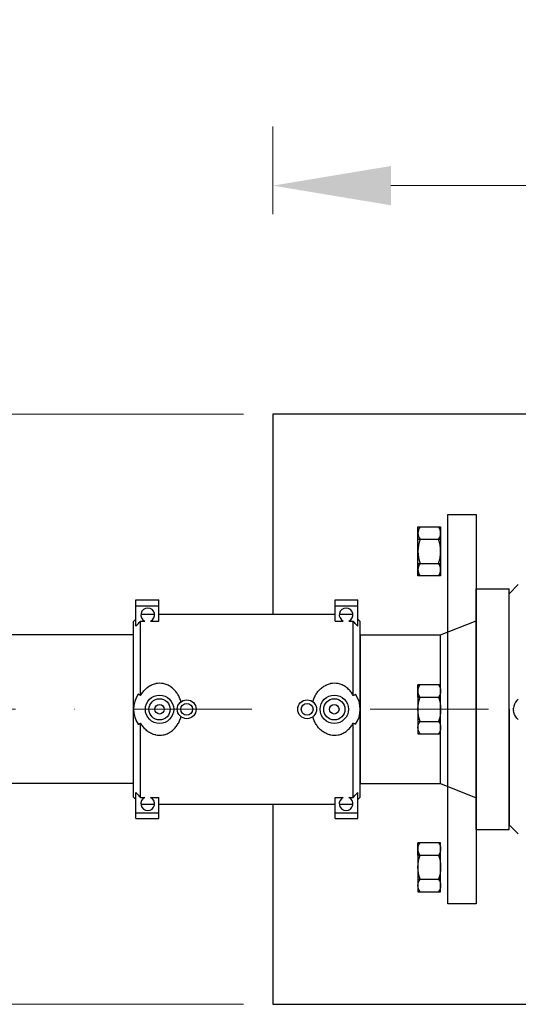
# Model space of a CAD drawing. Header units: centimetres. Extents: x 6548225 to 6568523, y 5576177 to 5581907.
# Tile 14 of 28: x 6566885 to 6567096, y 5578411 to 5578829. Entities that reach past the tile are written whole.
import ezdxf

# ---------------------------------------------------------------- set-up
doc = ezdxf.new("R2010")
doc.units = ezdxf.units.CM
doc.linetypes.add('DASHDOT', pattern=[1, 0.5, -0.25, 0, -0.25])
doc.linetypes.add('phl_thick', pattern=[0])
for name, color, linetype, lineweight in [('_opisy', 7, 'Continuous', 13), ('GRUNT', 7, 'Continuous', 13), ('HAWLE', 7, 'Continuous', 25), ('HAWLE OSIE SYMETRII', 5, 'DASHDOT', 9)]:
    doc.layers.add(name, color=color, linetype=linetype, lineweight=lineweight)
doc.layers.add('projection', color=7, linetype='Continuous')
doc.styles.add('Arial', font='romand.shx', dxfattribs={"bigfont": 'bigfont.shx'})
doc.styles.get("Standard").update_dxf_attribs({"font": 'arial.ttf'})
doc.dimstyles.new('ISO-25', dxfattribs={"dimtxt": 2.5, "dimasz": 2.5, "dimexe": 1.25, "dimexo": 0.625, "dimtad": 1, "dimtxsty": 'Standard', "dimcen": 2.5, "dimadec": 0, "dimazin": 0, "dimtfac": 1, "dimtmove": 0, "dimatfit": 3, "dimfxl": 1, "dimlwd": 13, "dimlwe": 13, "dimarcsym": 0})

# ---------------------------------------------------------------- blocks, each defined once
blk = doc.blocks.new('*D98')
at = {"layer": '_opisy', "color": 0, "lineweight": 13, "transparency": 16777216}
for p, q in [((6566991.99, 5578746.16), (6566991.99, 5578783.3)), ((6567341.99, 5578746.16), (6567341.99, 5578783.3)), ((6567291.99, 5578758.3), (6567041.99, 5578758.3))]:
    blk.add_line(p, q, dxfattribs=at)
at = {"layer": '_opisy', "color": 0, "transparency": 16777216}
for points in [[(6567041.99, 5578766.63), (6567041.99, 5578749.97), (6566991.99, 5578758.3)], [(6567291.99, 5578749.97), (6567291.99, 5578766.63), (6567341.99, 5578758.3)]]:
    blk.add_solid(points, dxfattribs=at)
at = {"layer": 'DEFPOINTS', "color": 0, "transparency": 16777216}
for p in [(6566991.99, 5578758.3), (6566991.99, 5578733.66), (6567341.99, 5578733.66)]:
    blk.add_point(p, dxfattribs=at)
at = {"layer": '_opisy', "color": 0, "transparency": 16777216, "insert": (6567166.99, 5578795.8), "char_height": 50, "attachment_point": 5, "style": 'Arial'}
blk.add_mtext('350', dxfattribs=at)
blk = doc.blocks.new('A$C085A3C0E')
at = {"layer": 'HAWLE'}
for p, q in [((-10.39, 0), (-10.39, 9.6)), ((-10.39, 9.6), (10.39, 9.6)), ((-5.14, 0), (-5.14, 9.6)), ((5.12, 0), (5.12, 9.6)), ((10.39, 9.6), (10.39, 0)), ((10.39, 0), (-10.39, 0)), ((5.12, 0), (10.39, 0))]:
    blk.add_line(p, q, dxfattribs=at)
for centre, radius, start, end in [((-7.75, 5.44), 4.16, 50.6539, 129.3461), ((0, -4.74), 14.34, 69.1032, 110.8968), ((7.75, 5.44), 4.16, 50.6539, 129.3461), ((-7.75, 4.16), 4.16, 230.6539, 309.3461), ((0, 14.34), 14.34, 249.1032, 290.8968), ((7.75, 4.16), 4.16, 230.6539, 309.3461)]:
    blk.add_arc(centre, radius, start, end, dxfattribs=at)
blk = doc.blocks.new('*D99')
at = {"layer": '_opisy', "color": 0, "lineweight": 13, "transparency": 16777216}
for p, q in [((6566979.49, 5578661.44), (6566482.65, 5578661.44)), ((6566507.65, 5578611.44), (6566507.65, 5578461.44)), ((6566979.49, 5578411.44), (6566482.65, 5578411.44))]:
    blk.add_line(p, q, dxfattribs=at)
at = {"layer": '_opisy', "color": 0, "transparency": 16777216}
for points in [[(6566515.98, 5578611.44), (6566499.31, 5578611.44), (6566507.65, 5578661.44)], [(6566499.31, 5578461.44), (6566515.98, 5578461.44), (6566507.65, 5578411.44)]]:
    blk.add_solid(points, dxfattribs=at)
at = {"layer": 'DEFPOINTS', "color": 0, "transparency": 16777216}
for p in [(6566991.99, 5578661.44), (6566507.65, 5578411.44), (6566991.99, 5578411.44)]:
    blk.add_point(p, dxfattribs=at)
at = {"layer": '_opisy', "color": 0, "transparency": 16777216, "insert": (6566470.15, 5578536.44), "char_height": 50, "attachment_point": 5, "rotation": 90, "style": 'Arial'}
blk.add_mtext('250', dxfattribs=at)

msp = doc.modelspace()

# ---------------------------------------------------------------- linework, layer by layer
at = {"ltscale": 0.13784}
for p, q in [((6567091.99, 5578585.362), (6567095.889, 5578589.261)), ((6567091.99, 5578487.514), (6567095.889, 5578483.616))]:
    msp.add_line(p, q, dxfattribs=at)
for p, q in [((6567091.99, 5578536.438), (6567091.99, 5578585.362)), ((6567028.99, 5578567.938), (6567028.99, 5578504.938)), ((6567091.99, 5578536.438), (6567091.99, 5578487.514))]:
    msp.add_line(p, q)
at = {"ltscale": 0.011348}
for q in [(6567093.812, 5578536.94), (6567093.812, 5578535.936)]:
    msp.add_line((6567093.765, 5578536.438), q, dxfattribs=at)
msp.add_lwpolyline([(6567077.99, 5578618.938), (6567077.99, 5578453.938), (6567065.99, 5578453.938), (6567065.99, 5578618.938)], close=True)
for points in [[(6567095.889, 5578540.78), (6567095.221, 5578540.137), (6567094.668, 5578539.409), (6567094.246, 5578538.62), (6567093.96, 5578537.788), (6567093.812, 5578536.94)], [(6567095.889, 5578532.097), (6567095.221, 5578532.739), (6567094.668, 5578533.468), (6567094.246, 5578534.257), (6567093.96, 5578535.089), (6567093.812, 5578535.936)]]:
    msp.add_lwpolyline(points)
at = {"layer": 'HAWLE'}
for p, q in [((6566932.99, 5578567.938), (6566608.621, 5578567.938)), ((6566932.99, 5578504.938), (6566608.621, 5578504.938))]:
    msp.add_line(p, q, dxfattribs=at)
for points in [[(6567341.99, 5578576.684), (6567341.99, 5578661.438), (6566991.99, 5578661.438), (6566991.99, 5578576.684)], [(6566991.99, 5578496.184), (6566991.99, 5578411.438), (6567341.99, 5578411.438), (6567341.99, 5578496.184)]]:
    msp.add_lwpolyline(points, dxfattribs=at)
at = {"layer": 'HAWLE OSIE SYMETRII', "ltscale": 100}
msp.add_line((6567583.742, 5578536.438), (6566608.621, 5578536.438), dxfattribs=at)
at = {"layer": 'projection', "color": 7, "linetype": 'phl_thick'}
for p, q in [((6567077.99, 5578485.438), (6567077.99, 5578587.438)), ((6567077.99, 5578587.438), (6567091.99, 5578587.438)), ((6567091.99, 5578485.438), (6567091.99, 5578587.438)), ((6566933.99, 5578582.74), (6566943.66, 5578582.74)), ((6566933.99, 5578580.289), (6566933.99, 5578582.74)), ((6566943.66, 5578580.289), (6566943.66, 5578582.74)), ((6567018.32, 5578582.74), (6567027.99, 5578582.74)), ((6567018.32, 5578580.289), (6567018.32, 5578582.74)), ((6567027.99, 5578580.289), (6567027.99, 5578582.74)), ((6566933.99, 5578580.289), (6566943.66, 5578580.289)), ((6566933.99, 5578571.62), (6566933.99, 5578580.289)), ((6566943.66, 5578573.784), (6566943.66, 5578580.289)), ((6567018.32, 5578580.289), (6567027.99, 5578580.289)), ((6567018.32, 5578573.784), (6567018.32, 5578580.289)), ((6567027.99, 5578571.62), (6567027.99, 5578580.289)), ((6566932.99, 5578573.684), (6566933.99, 5578574.684)), ((6566936.101, 5578576.684), (6566941.879, 5578576.684)), ((6566943.66, 5578576.684), (6567018.32, 5578576.684)), ((6567020.101, 5578576.684), (6567025.879, 5578576.684)), ((6567028.99, 5578573.684), (6567027.99, 5578574.683)), ((6566932.99, 5578499.184), (6566932.99, 5578573.684)), ((6566933.99, 5578571.62), (6566934.269, 5578571.922)), ((6566934.269, 5578571.922), (6566934.549, 5578572.227)), ((6566934.549, 5578572.227), (6566934.833, 5578572.534)), ((6566934.833, 5578572.534), (6566935.118, 5578572.843)), ((6566935.118, 5578572.843), (6566935.407, 5578573.154)), ((6566935.407, 5578573.154), (6566935.697, 5578573.468)), ((6566935.697, 5578573.468), (6566935.99, 5578573.784)), ((6566935.99, 5578573.784), (6566937.811, 5578573.784)), ((6566935.99, 5578542.321), (6566935.99, 5578573.784)), ((6566940.169, 5578573.784), (6566943.66, 5578573.784)), ((6567018.32, 5578573.784), (6567021.811, 5578573.784)), ((6567024.169, 5578573.784), (6567025.99, 5578573.784)), ((6567026.283, 5578573.468), (6567025.99, 5578573.784)), ((6567025.99, 5578542.321), (6567025.99, 5578573.784)), ((6567026.574, 5578573.154), (6567026.283, 5578573.468)), ((6567026.862, 5578572.843), (6567026.574, 5578573.154)), ((6567027.148, 5578572.534), (6567026.862, 5578572.843)), ((6567027.431, 5578572.227), (6567027.148, 5578572.534)), ((6567027.712, 5578571.922), (6567027.431, 5578572.227)), ((6567027.99, 5578571.62), (6567027.712, 5578571.922)), ((6567028.99, 5578536.438), (6567028.99, 5578573.684)), ((6567062.99, 5578567.938), (6567077.99, 5578573.938)), ((6567028.99, 5578504.938), (6567028.99, 5578567.938)), ((6567028.99, 5578567.938), (6567062.99, 5578567.938)), ((6567028.99, 5578567.938), (6567028.99, 5578504.938)), ((6567028.99, 5578567.929), (6567028.99, 5578504.929)), ((6567062.99, 5578504.938), (6567062.99, 5578567.938)), ((6566937.606, 5578544.551), (6566937.931, 5578544.882)), ((6566937.931, 5578544.882), (6566938.273, 5578545.2)), ((6566938.273, 5578545.2), (6566938.631, 5578545.504)), ((6566938.631, 5578545.504), (6566939.004, 5578545.791)), ((6566939.004, 5578545.791), (6566939.393, 5578546.06)), ((6566939.393, 5578546.06), (6566939.794, 5578546.309)), ((6566939.794, 5578546.309), (6566940.207, 5578546.537)), ((6566940.207, 5578546.537), (6566940.632, 5578546.743)), ((6566940.632, 5578546.743), (6566941.066, 5578546.925)), ((6566941.066, 5578546.925), (6566941.508, 5578547.082)), ((6566941.508, 5578547.082), (6566941.956, 5578547.214)), ((6566941.956, 5578547.214), (6566942.409, 5578547.319)), ((6566945.991, 5578547.223), (6566945.571, 5578547.319)), ((6566946.406, 5578547.103), (6566945.991, 5578547.223)), ((6566946.816, 5578546.962), (6566946.406, 5578547.103)), ((6566947.22, 5578546.8), (6566946.816, 5578546.962)), ((6566947.616, 5578546.617), (6566947.22, 5578546.8)), ((6566948.003, 5578546.414), (6566947.616, 5578546.617)), ((6566948.38, 5578546.193), (6566948.003, 5578546.414)), ((6566948.746, 5578545.954), (6566948.38, 5578546.193)), ((6566949.1, 5578545.699), (6566948.746, 5578545.954)), ((6566949.442, 5578545.428), (6566949.1, 5578545.699)), ((6566949.77, 5578545.144), (6566949.442, 5578545.428)), ((6566950.084, 5578544.848), (6566949.77, 5578545.144)), ((6567011.896, 5578544.848), (6567012.21, 5578545.144)), ((6567012.21, 5578545.144), (6567012.538, 5578545.428)), ((6567012.538, 5578545.428), (6567012.88, 5578545.699)), ((6567012.88, 5578545.699), (6567013.235, 5578545.954)), ((6567013.235, 5578545.954), (6567013.601, 5578546.193)), ((6567013.601, 5578546.193), (6567013.978, 5578546.414)), ((6567013.978, 5578546.414), (6567014.364, 5578546.617)), ((6567014.364, 5578546.617), (6567014.76, 5578546.8)), ((6567014.76, 5578546.8), (6567015.164, 5578546.962)), ((6567015.164, 5578546.962), (6567015.574, 5578547.103)), ((6567015.574, 5578547.103), (6567015.99, 5578547.223)), ((6567015.99, 5578547.223), (6567016.409, 5578547.319)), ((6567020.024, 5578547.214), (6567019.571, 5578547.319)), ((6567020.473, 5578547.082), (6567020.024, 5578547.214)), ((6567020.915, 5578546.925), (6567020.473, 5578547.082)), ((6567021.349, 5578546.743), (6567020.915, 5578546.925)), ((6567021.773, 5578546.537), (6567021.349, 5578546.743)), ((6567022.186, 5578546.309), (6567021.773, 5578546.537)), ((6567022.588, 5578546.06), (6567022.186, 5578546.309)), ((6567022.976, 5578545.791), (6567022.588, 5578546.06)), ((6567023.35, 5578545.504), (6567022.976, 5578545.791)), ((6567023.708, 5578545.2), (6567023.35, 5578545.504)), ((6567024.05, 5578544.882), (6567023.708, 5578545.2)), ((6567024.374, 5578544.551), (6567024.05, 5578544.882)), ((6566935.172, 5578542.703), (6566935.007, 5578542.782)), ((6566935.337, 5578542.625), (6566935.172, 5578542.703)), ((6566935.501, 5578542.548), (6566935.337, 5578542.625)), ((6566935.665, 5578542.472), (6566935.501, 5578542.548)), ((6566935.828, 5578542.396), (6566935.665, 5578542.472)), ((6566935.99, 5578542.321), (6566935.828, 5578542.396)), ((6566935.99, 5578542.321), (6566936.226, 5578542.729)), ((6566936.226, 5578542.729), (6566936.476, 5578543.122)), ((6566936.476, 5578543.122), (6566936.738, 5578543.5)), ((6566936.738, 5578543.5), (6566937.012, 5578543.86)), ((6566937.012, 5578543.86), (6566937.3, 5578544.21)), ((6566937.3, 5578544.21), (6566937.606, 5578544.551)), ((6566950.383, 5578544.541), (6566950.084, 5578544.848)), ((6566950.667, 5578544.225), (6566950.383, 5578544.541)), ((6566950.935, 5578543.902), (6566950.667, 5578544.225)), ((6566951.19, 5578543.571), (6566950.935, 5578543.902)), ((6566951.435, 5578543.225), (6566951.19, 5578543.571)), ((6566951.67, 5578542.865), (6566951.435, 5578543.225)), ((6566951.893, 5578542.493), (6566951.67, 5578542.865)), ((6566952.104, 5578542.109), (6566951.893, 5578542.493)), ((6566952.302, 5578541.714), (6566952.104, 5578542.109)), ((6566952.487, 5578541.31), (6566952.302, 5578541.714)), ((6566952.656, 5578540.897), (6566952.487, 5578541.31)), ((6566952.811, 5578540.478), (6566952.656, 5578540.897)), ((6567009.169, 5578540.478), (6567009.324, 5578540.897)), ((6567009.324, 5578540.897), (6567009.494, 5578541.31)), ((6567009.494, 5578541.31), (6567009.678, 5578541.714)), ((6567009.678, 5578541.714), (6567009.876, 5578542.109)), ((6567009.876, 5578542.109), (6567010.087, 5578542.493)), ((6567010.087, 5578542.493), (6567010.311, 5578542.865)), ((6567010.311, 5578542.865), (6567010.546, 5578543.225)), ((6567010.546, 5578543.225), (6567010.791, 5578543.571)), ((6567010.791, 5578543.571), (6567011.045, 5578543.902)), ((6567011.045, 5578543.902), (6567011.313, 5578544.225)), ((6567011.313, 5578544.225), (6567011.597, 5578544.541)), ((6567011.597, 5578544.541), (6567011.896, 5578544.848)), ((6567024.681, 5578544.21), (6567024.374, 5578544.551)), ((6567024.969, 5578543.86), (6567024.681, 5578544.21)), ((6567025.242, 5578543.5), (6567024.969, 5578543.86)), ((6567025.504, 5578543.122), (6567025.242, 5578543.5)), ((6567025.754, 5578542.729), (6567025.504, 5578543.122)), ((6567025.99, 5578542.321), (6567025.754, 5578542.729)), ((6567025.99, 5578542.321), (6567026.152, 5578542.396)), ((6567026.152, 5578542.396), (6567026.316, 5578542.472)), ((6567026.316, 5578542.472), (6567026.479, 5578542.548)), ((6567026.479, 5578542.548), (6567026.644, 5578542.625)), ((6567026.644, 5578542.625), (6567026.809, 5578542.703)), ((6567026.809, 5578542.703), (6567026.974, 5578542.782)), ((6566952.95, 5578540.052), (6566952.811, 5578540.478)), ((6566953.073, 5578539.621), (6566952.95, 5578540.052)), ((6567008.907, 5578539.621), (6567009.03, 5578540.052)), ((6567009.03, 5578540.052), (6567009.169, 5578540.478)), ((6566952.656, 5578531.97), (6566952.811, 5578532.389)), ((6566952.811, 5578532.389), (6566952.95, 5578532.815)), ((6566952.95, 5578532.815), (6566953.073, 5578533.246)), ((6567009.03, 5578532.815), (6567008.907, 5578533.246)), ((6567009.169, 5578532.389), (6567009.03, 5578532.815)), ((6567009.324, 5578531.97), (6567009.169, 5578532.389)), ((6567028.99, 5578499.184), (6567028.99, 5578536.429)), ((6566935.007, 5578530.086), (6566935.172, 5578530.164)), ((6566935.172, 5578530.164), (6566935.337, 5578530.242)), ((6566935.337, 5578530.242), (6566935.501, 5578530.319)), ((6566935.501, 5578530.319), (6566935.665, 5578530.395)), ((6566935.665, 5578530.395), (6566935.828, 5578530.471)), ((6566935.828, 5578530.471), (6566935.99, 5578530.546)), ((6566936.226, 5578530.138), (6566935.99, 5578530.546)), ((6566935.99, 5578499.083), (6566935.99, 5578530.546)), ((6566936.476, 5578529.745), (6566936.226, 5578530.138)), ((6566936.738, 5578529.368), (6566936.476, 5578529.745)), ((6566937.012, 5578529.007), (6566936.738, 5578529.368)), ((6566937.3, 5578528.657), (6566937.012, 5578529.007)), ((6566937.606, 5578528.316), (6566937.3, 5578528.657)), ((6566937.931, 5578527.985), (6566937.606, 5578528.316)), ((6566950.084, 5578528.019), (6566950.383, 5578528.326)), ((6566950.383, 5578528.326), (6566950.667, 5578528.642)), ((6566950.667, 5578528.642), (6566950.935, 5578528.965)), ((6566950.935, 5578528.965), (6566951.19, 5578529.296)), ((6566951.19, 5578529.296), (6566951.435, 5578529.642)), ((6566951.435, 5578529.642), (6566951.67, 5578530.002)), ((6566951.67, 5578530.002), (6566951.893, 5578530.374)), ((6566951.893, 5578530.374), (6566952.104, 5578530.758)), ((6566952.104, 5578530.758), (6566952.302, 5578531.153)), ((6566952.302, 5578531.153), (6566952.487, 5578531.557)), ((6566952.487, 5578531.557), (6566952.656, 5578531.97)), ((6567009.494, 5578531.557), (6567009.324, 5578531.97)), ((6567009.678, 5578531.153), (6567009.494, 5578531.557)), ((6567009.876, 5578530.758), (6567009.678, 5578531.153)), ((6567010.087, 5578530.374), (6567009.876, 5578530.758)), ((6567010.311, 5578530.002), (6567010.087, 5578530.374)), ((6567010.546, 5578529.642), (6567010.311, 5578530.002)), ((6567010.791, 5578529.296), (6567010.546, 5578529.642)), ((6567011.045, 5578528.965), (6567010.791, 5578529.296)), ((6567011.313, 5578528.642), (6567011.045, 5578528.965)), ((6567011.597, 5578528.326), (6567011.313, 5578528.642)), ((6567011.896, 5578528.019), (6567011.597, 5578528.326)), ((6567024.05, 5578527.985), (6567024.374, 5578528.316)), ((6567024.374, 5578528.316), (6567024.681, 5578528.657)), ((6567024.681, 5578528.657), (6567024.969, 5578529.007)), ((6567024.969, 5578529.007), (6567025.242, 5578529.368)), ((6567025.242, 5578529.368), (6567025.504, 5578529.745)), ((6567025.504, 5578529.745), (6567025.754, 5578530.138)), ((6567025.754, 5578530.138), (6567025.99, 5578530.546)), ((6567026.152, 5578530.471), (6567025.99, 5578530.546)), ((6567025.99, 5578499.083), (6567025.99, 5578530.546)), ((6567026.316, 5578530.395), (6567026.152, 5578530.471)), ((6567026.479, 5578530.319), (6567026.316, 5578530.395)), ((6567026.644, 5578530.242), (6567026.479, 5578530.319)), ((6567026.809, 5578530.164), (6567026.644, 5578530.242)), ((6567026.974, 5578530.086), (6567026.809, 5578530.164)), ((6566938.273, 5578527.667), (6566937.931, 5578527.985)), ((6566938.631, 5578527.363), (6566938.273, 5578527.667)), ((6566939.004, 5578527.076), (6566938.631, 5578527.363)), ((6566939.393, 5578526.807), (6566939.004, 5578527.076)), ((6566939.794, 5578526.558), (6566939.393, 5578526.807)), ((6566940.207, 5578526.33), (6566939.794, 5578526.558)), ((6566940.632, 5578526.124), (6566940.207, 5578526.33)), ((6566941.066, 5578525.942), (6566940.632, 5578526.124)), ((6566941.508, 5578525.785), (6566941.066, 5578525.942)), ((6566941.956, 5578525.653), (6566941.508, 5578525.785)), ((6566942.409, 5578525.548), (6566941.956, 5578525.653)), ((6566945.571, 5578525.548), (6566945.991, 5578525.644)), ((6566945.991, 5578525.644), (6566946.406, 5578525.764)), ((6566946.406, 5578525.764), (6566946.816, 5578525.905)), ((6566946.816, 5578525.905), (6566947.22, 5578526.067)), ((6566947.22, 5578526.067), (6566947.616, 5578526.25)), ((6566947.616, 5578526.25), (6566948.003, 5578526.453)), ((6566948.003, 5578526.453), (6566948.38, 5578526.674)), ((6566948.38, 5578526.674), (6566948.746, 5578526.913)), ((6566948.746, 5578526.913), (6566949.1, 5578527.169)), ((6566949.1, 5578527.169), (6566949.442, 5578527.439)), ((6566949.442, 5578527.439), (6566949.77, 5578527.723)), ((6566949.77, 5578527.723), (6566950.084, 5578528.019)), ((6567012.21, 5578527.723), (6567011.896, 5578528.019)), ((6567012.538, 5578527.439), (6567012.21, 5578527.723)), ((6567012.88, 5578527.169), (6567012.538, 5578527.439)), ((6567013.235, 5578526.913), (6567012.88, 5578527.169)), ((6567013.601, 5578526.674), (6567013.235, 5578526.913)), ((6567013.978, 5578526.453), (6567013.601, 5578526.674)), ((6567014.364, 5578526.25), (6567013.978, 5578526.453)), ((6567014.76, 5578526.067), (6567014.364, 5578526.25)), ((6567015.164, 5578525.905), (6567014.76, 5578526.067)), ((6567015.574, 5578525.764), (6567015.164, 5578525.905)), ((6567015.99, 5578525.644), (6567015.574, 5578525.764)), ((6567016.409, 5578525.548), (6567015.99, 5578525.644)), ((6567019.571, 5578525.548), (6567020.024, 5578525.653)), ((6567020.024, 5578525.653), (6567020.473, 5578525.785)), ((6567020.473, 5578525.785), (6567020.915, 5578525.942)), ((6567020.915, 5578525.942), (6567021.349, 5578526.124)), ((6567021.349, 5578526.124), (6567021.773, 5578526.33)), ((6567021.773, 5578526.33), (6567022.186, 5578526.558)), ((6567022.186, 5578526.558), (6567022.588, 5578526.807)), ((6567022.588, 5578526.807), (6567022.976, 5578527.076)), ((6567022.976, 5578527.076), (6567023.35, 5578527.363)), ((6567023.35, 5578527.363), (6567023.708, 5578527.667)), ((6567023.708, 5578527.667), (6567024.05, 5578527.985)), ((6567028.99, 5578504.938), (6567062.99, 5578504.938)), ((6567062.99, 5578504.938), (6567077.99, 5578498.938)), ((6566933.99, 5578498.183), (6566932.99, 5578499.184)), ((6566934.269, 5578500.945), (6566933.99, 5578501.247)), ((6566933.99, 5578490.127), (6566933.99, 5578501.247)), ((6566934.549, 5578500.64), (6566934.269, 5578500.945)), ((6566934.833, 5578500.333), (6566934.549, 5578500.64)), ((6566935.118, 5578500.024), (6566934.833, 5578500.333)), ((6566935.407, 5578499.713), (6566935.118, 5578500.024)), ((6566935.697, 5578499.399), (6566935.407, 5578499.713)), ((6566935.99, 5578499.083), (6566935.697, 5578499.399)), ((6566935.99, 5578499.083), (6566937.811, 5578499.083)), ((6566940.169, 5578499.083), (6566943.66, 5578499.083)), ((6566943.66, 5578490.127), (6566943.66, 5578499.083)), ((6567018.32, 5578499.083), (6567021.811, 5578499.083)), ((6567018.32, 5578490.127), (6567018.32, 5578499.083)), ((6567024.169, 5578499.083), (6567025.99, 5578499.083)), ((6567025.99, 5578499.083), (6567026.283, 5578499.399)), ((6567026.283, 5578499.399), (6567026.574, 5578499.713)), ((6567026.574, 5578499.713), (6567026.862, 5578500.024)), ((6567026.862, 5578500.024), (6567027.148, 5578500.333)), ((6567027.148, 5578500.333), (6567027.431, 5578500.64)), ((6567027.431, 5578500.64), (6567027.712, 5578500.945)), ((6567027.712, 5578500.945), (6567027.99, 5578501.247)), ((6567027.99, 5578490.127), (6567027.99, 5578501.247)), ((6567027.99, 5578498.184), (6567028.99, 5578499.184)), ((6566936.101, 5578496.184), (6566941.879, 5578496.184)), ((6566943.66, 5578496.184), (6567018.32, 5578496.184)), ((6567020.101, 5578496.184), (6567025.879, 5578496.184)), ((6566933.99, 5578492.578), (6566943.66, 5578492.578)), ((6567018.32, 5578492.578), (6567027.99, 5578492.578)), ((6566933.99, 5578490.127), (6566943.66, 5578490.127)), ((6567018.32, 5578490.127), (6567027.99, 5578490.127)), ((6567018.32, 5578490.127), (6567027.99, 5578490.127)), ((6567077.99, 5578485.438), (6567091.99, 5578485.438))]:
    msp.add_line(p, q, dxfattribs=at)
for centre, radius in [((6566943.99, 5578536.434), 6), ((6566943.99, 5578536.434), 4.5), ((6567017.99, 5578536.434), 6), ((6567017.99, 5578536.434), 4.5), ((6566943.99, 5578536.434), 2), ((6566955.49, 5578536.434), 4), ((6566955.49, 5578536.434), 2.5), ((6567006.49, 5578536.434), 4), ((6567006.49, 5578536.434), 2.5), ((6567017.99, 5578536.434), 2)]:
    msp.add_circle(centre, radius, dxfattribs=at)
for centre, radius, start, end in [((6566938.99, 5578576.434), 2.9, 293.99111, 246.00887), ((6567022.99, 5578576.434), 2.9, 293.99113, 246.00887), ((6566943.99, 5578536.434), 11, 81.73568, 98.26432), ((6567017.99, 5578536.434), 11, 81.73568, 98.26432), ((6566943.99, 5578536.434), 11, 144.75381, 215.24618), ((6567017.99, 5578536.434), 11, 324.75382, 35.24619), ((6566943.99, 5578536.434), 11, 261.73568, 278.26432), ((6567017.99, 5578536.434), 11, 261.73568, 278.26432), ((6566938.99, 5578496.434), 2.9, 113.99113, 66.00889), ((6567022.99, 5578496.434), 2.9, 113.99113, 66.00887)]:
    msp.add_arc(centre, radius, start, end, dxfattribs=at)

# ---------------------------------------------------------------- block references
at = {"layer": 'GRUNT', "rotation": 270.0000000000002}
msp.add_blockref('A$C085A3C0E', (6567053.39, 5578603.345), dxfattribs=at)
at = {"layer": 'GRUNT', "xscale": -1, "rotation": 269.9999999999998}
for p in [(6567053.39, 5578536.438), (6567053.39, 5578469.532)]:
    msp.add_blockref('A$C085A3C0E', p, dxfattribs=at)

# ---------------------------------------------------------------- dimensions: what is measured, and where the dimension line sits
at = {"layer": '_opisy'}
dim = msp.add_linear_dim(base=(6566991.99, 5578758.299), p1=(6567341.99, 5578733.66), p2=(6566991.99, 5578733.66), dimstyle='ISO-25', override={"dimscale": 20, "dimtxsty": 'Arial'}, dxfattribs=at)
dim.commit()
dim.dimension.update_dxf_attribs({"geometry": '*D98', "text_midpoint": (6567166.99, 5578758.299), "dimtype": 160})
dim = msp.add_linear_dim(base=(6566507.646, 5578411.438), p1=(6566991.99, 5578661.438), p2=(6566991.99, 5578411.438), angle=90, dimstyle='ISO-25', override={"dimscale": 20, "dimtxsty": 'Arial'}, dxfattribs=at)
dim.commit()
dim.dimension.update_dxf_attribs({"geometry": '*D99', "text_midpoint": (6566507.646, 5578536.438), "dimtype": 160})

doc.saveas('drawing.dxf')
